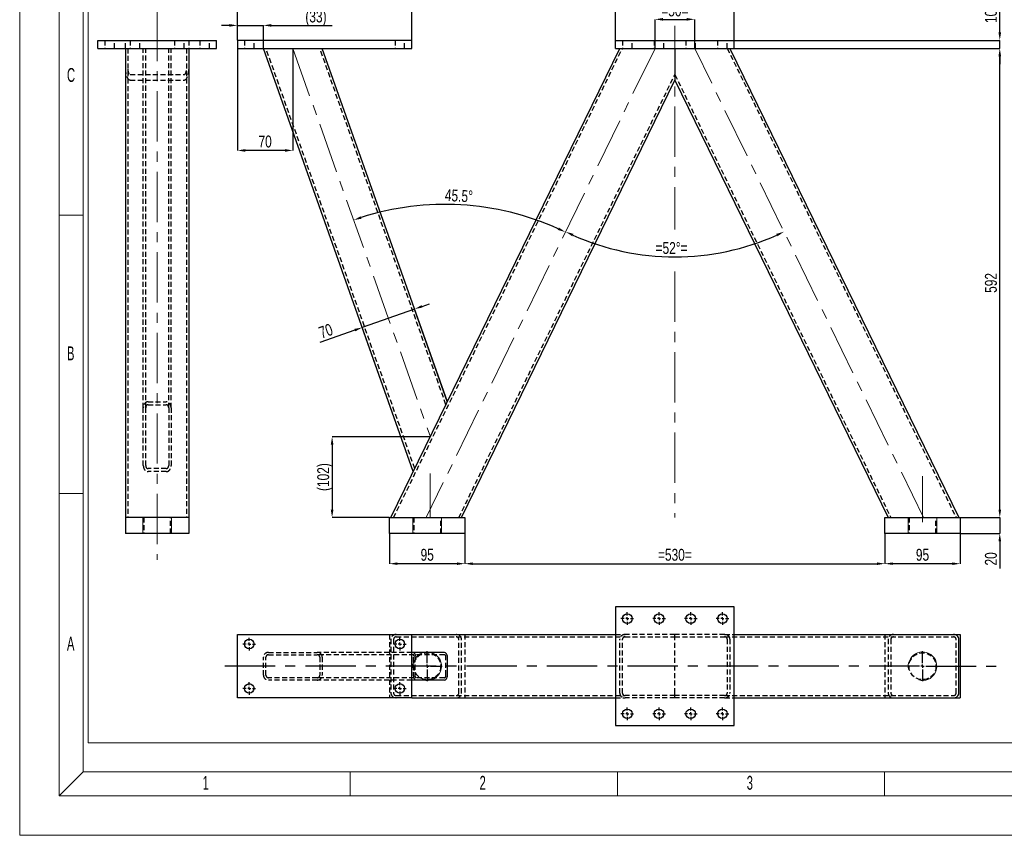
# Model space of a CAD drawing. Header units: millimetres. Extents: x 0 to 841, y 0 to 594.
# Tile 1 of 12: x 0 to 248, y 0 to 206. Entities that reach past the tile are written whole.
import ezdxf

# ---------------------------------------------------------------- set-up
doc = ezdxf.new("R2010")
doc.units = ezdxf.units.MM
doc.header["$PDSIZE"] = -1
doc.linetypes.add('CENTERX2', pattern=[20.32, 12.7, -2.54, 2.54, -2.54])
doc.linetypes.add('HIDDEN', pattern=[1.905, 1.27, -0.635])
for name, color, linetype in [('COTES', 1, 'Continuous'), ('NOTES', 6, 'Continuous'), ('TRAIT-FINS', 9, 'Continuous'), ('TRAIT-MIXTES', 3, 'CENTERX2'), ('TRAIT-TIRET', 2, 'HIDDEN')]:
    doc.layers.add(name, color=color, linetype=linetype)
doc.layers.add('TRAIT-FORT', color=4, linetype='Continuous', lineweight=25)
doc.styles.add('SLDTEXTSTYLE0', font='TXT', dxfattribs={"width": 0.75})
doc.styles.add('SLDTEXTSTYLE1', font='TXT', dxfattribs={"width": 0.605})
doc.dimstyles.new('SLDDIMSTYLE10', dxfattribs={"dimtxt": 3, "dimasz": 2, "dimexe": 0, "dimexo": 0.0625, "dimgap": 0.75, "dimtad": 1, "dimdec": 4, "dimlfac": 5, "dimzin": 12, "dimdsep": 46, "dimtxsty": 'SLDTEXTSTYLE0', "dimsah": 1, "dimcen": 0.09, "dimazin": 3, "dimtfac": 1, "dimtofl": 0, "dimtmove": 0, "dimatfit": 3, "dimfxl": 1, "dimfrac": 2, "dimtolj": 1, "dimtzin": 12, "dimarcsym": 0})
doc.dimstyles.new('SLDDIMSTYLE11', dxfattribs={"dimtxt": 3, "dimasz": 2, "dimexe": 0, "dimexo": 0.0625, "dimgap": 0.75, "dimtad": 1, "dimdec": 4, "dimlfac": 5, "dimzin": 12, "dimdsep": 46, "dimtxsty": 'SLDTEXTSTYLE0', "dimsah": 1, "dimcen": 0.09, "dimazin": 3, "dimtfac": 1, "dimtofl": 0, "dimtmove": 0, "dimatfit": 3, "dimfxl": 1, "dimfrac": 2, "dimtolj": 1, "dimtzin": 12, "dimarcsym": 0})
doc.dimstyles.new('SLDDIMSTYLE12', dxfattribs={"dimtxt": 3, "dimasz": 2, "dimexe": 0, "dimexo": 0.0625, "dimgap": 0.75, "dimtad": 1, "dimdec": 0, "dimlfac": 5, "dimrnd": 1e-09, "dimzin": 12, "dimdsep": 46, "dimtxsty": 'SLDTEXTSTYLE0', "dimsah": 1, "dimcen": 0.09, "dimadec": 0, "dimazin": 3, "dimtfac": 1, "dimtdec": 0, "dimtmove": 0, "dimatfit": 0, "dimfxl": 1, "dimfrac": 2, "dimtolj": 1, "dimtzin": 12, "dimarcsym": 0})
doc.dimstyles.new('SLDDIMSTYLE5', dxfattribs={"dimtxt": 3, "dimasz": 2, "dimexe": 0, "dimexo": 0.0625, "dimgap": 0.75, "dimtad": 1, "dimlfac": 5, "dimrnd": 1e-09, "dimzin": 12, "dimdsep": 46, "dimtxsty": 'SLDTEXTSTYLE0', "dimsah": 1, "dimcen": 0.09, "dimadec": 0, "dimazin": 3, "dimtfac": 1, "dimtofl": 0, "dimtmove": 0, "dimatfit": 3, "dimfxl": 1, "dimfrac": 2, "dimtolj": 1, "dimtzin": 12, "dimarcsym": 0})
doc.dimstyles.new('SLDDIMSTYLE6', dxfattribs={"dimtxt": 3, "dimasz": 2, "dimexe": 0, "dimexo": 0.0625, "dimgap": 0.75, "dimtad": 1, "dimlfac": 5, "dimrnd": 1e-09, "dimzin": 12, "dimdsep": 46, "dimtxsty": 'SLDTEXTSTYLE0', "dimsah": 1, "dimcen": 0.09, "dimadec": 0, "dimazin": 3, "dimtfac": 1, "dimtmove": 0, "dimatfit": 0, "dimfxl": 1, "dimfrac": 2, "dimtolj": 1, "dimtzin": 12, "dimarcsym": 0})

# ---------------------------------------------------------------- blocks, each defined once
blk = doc.blocks.new('_D_57')
at = {"layer": 'COTES', "color": 0, "lineweight": -2, "transparency": 16777216}
blk.add_arc((165.34, 208.79), 62.88, 245.8224, 294.1776, dxfattribs=at)
at = {"layer": 'COTES', "color": 0, "transparency": 16777216}
for points in [[(139.44, 151.12), (139.73, 151.72), (137.77, 152.27)], [(190.95, 151.72), (191.24, 151.12), (192.91, 152.27)]]:
    blk.add_solid(points, dxfattribs=at)
at = {"layer": 'Defpoints', "color": 0, "transparency": 16777216}
for p in [(160.34, 198.54), (170.34, 198.54), (155.86, 146.62), (102.59, 80.14), (228.09, 80.14)]:
    blk.add_point(p, dxfattribs=at)
at = {"layer": 'COTES', "color": 0, "transparency": 16777216, "insert": (160.47, 149.65), "char_height": 3, "attachment_point": 1, "style": 'SLDTEXTSTYLE0'}
blk.add_mtext('\\A1;=52°=', dxfattribs=at)
blk = doc.blocks.new('_D_58')
at = {"layer": 'COTES', "color": 0, "lineweight": -2, "transparency": 16777216}
for p, q in [((160.34, 198.6), (160.34, 205.86)), ((162.34, 205.86), (168.34, 205.86)), ((170.34, 198.6), (170.34, 205.86))]:
    blk.add_line(p, q, dxfattribs=at)
at = {"layer": 'COTES', "color": 0, "transparency": 16777216}
for points in [[(162.34, 206.19), (162.34, 205.52), (160.34, 205.86)], [(168.34, 206.19), (168.34, 205.52), (170.34, 205.86)]]:
    blk.add_solid(points, dxfattribs=at)
at = {"layer": 'Defpoints', "color": 0, "transparency": 16777216}
for p in [(170.34, 205.86), (160.34, 198.54), (170.34, 198.54)]:
    blk.add_point(p, dxfattribs=at)
at = {"layer": 'COTES', "color": 0, "transparency": 16777216, "insert": (165.34, 209.61), "char_height": 3, "attachment_point": 2, "style": 'SLDTEXTSTYLE0'}
blk.add_mtext('\\A1;=50=', dxfattribs=at)
blk = doc.blocks.new('_D_59')
at = {"layer": 'COTES', "color": 0, "lineweight": -2, "transparency": 16777216}
blk.add_arc((107.39, 89.96), 69.21, 65.6557, 107.8432, dxfattribs=at)
at = {"layer": 'COTES', "color": 0, "transparency": 16777216}
for points in [[(86.28, 155.53), (86.07, 156.16), (84.28, 155.21)], [(136.06, 153.32), (135.77, 152.72), (137.73, 152.17)]]:
    blk.add_solid(points, dxfattribs=at)
at = {"layer": 'Defpoints', "color": 0, "transparency": 16777216}
for p in [(68.94, 198.54), (160.34, 198.54), (120.39, 157.94), (103.64, 100.54), (102.59, 80.14)]:
    blk.add_point(p, dxfattribs=at)
at = {"layer": 'COTES', "color": 0, "transparency": 16777216, "insert": (107.4, 163.04), "char_height": 3, "attachment_point": 1, "rotation": 356.7494, "style": 'SLDTEXTSTYLE0'}
blk.add_mtext('\\A1;45.5°', dxfattribs=at)
blk = doc.blocks.new('_D_60')
at = {"layer": 'COTES', "color": 0, "lineweight": -2, "transparency": 16777216}
for p, q in [((103.58, 100.54), (78.84, 100.54)), ((78.84, 98.54), (78.84, 82.14)), ((93.28, 80.14), (78.84, 80.14))]:
    blk.add_line(p, q, dxfattribs=at)
at = {"layer": 'COTES', "color": 0, "transparency": 16777216}
for points in [[(78.51, 98.54), (79.18, 98.54), (78.84, 100.54)], [(78.51, 82.14), (79.18, 82.14), (78.84, 80.14)]]:
    blk.add_solid(points, dxfattribs=at)
at = {"layer": 'Defpoints', "color": 0, "transparency": 16777216}
for p in [(103.64, 100.54), (78.84, 80.14), (93.34, 80.14)]:
    blk.add_point(p, dxfattribs=at)
at = {"layer": 'COTES', "color": 0, "transparency": 16777216, "insert": (75.09, 90.34), "char_height": 3, "attachment_point": 2, "rotation": 90, "style": 'SLDTEXTSTYLE0'}
blk.add_mtext('\\A1;(102)', dxfattribs=at)
blk = doc.blocks.new('_D_61')
at = {"layer": 'COTES', "color": 0, "lineweight": -2, "transparency": 16777216}
for p, q in [((54.94, 198.47), (54.94, 172.78)), ((68.94, 198.47), (68.94, 172.78)), ((66.94, 172.78), (56.94, 172.78))]:
    blk.add_line(p, q, dxfattribs=at)
at = {"layer": 'COTES', "color": 0, "transparency": 16777216}
for points in [[(56.94, 173.11), (56.94, 172.44), (54.94, 172.78)], [(66.94, 173.11), (66.94, 172.44), (68.94, 172.78)]]:
    blk.add_solid(points, dxfattribs=at)
at = {"layer": 'Defpoints', "color": 0, "transparency": 16777216}
for p in [(54.94, 198.54), (68.94, 198.54), (54.94, 172.78)]:
    blk.add_point(p, dxfattribs=at)
at = {"layer": 'COTES', "color": 0, "transparency": 16777216, "insert": (61.94, 176.53), "char_height": 3, "attachment_point": 2, "style": 'SLDTEXTSTYLE0'}
blk.add_mtext('\\A1;70', dxfattribs=at)
blk = doc.blocks.new('_D_62')
at = {"layer": 'COTES', "color": 0, "lineweight": -2, "transparency": 16777216}
for p, q in [((180.4, 198.54), (247.34, 198.54)), ((247.34, 82.14), (247.34, 196.54)), ((237.4, 80.14), (247.34, 80.14))]:
    blk.add_line(p, q, dxfattribs=at)
at = {"layer": 'COTES', "color": 0, "transparency": 16777216}
for points in [[(247.01, 196.54), (247.67, 196.54), (247.34, 198.54)], [(247.01, 82.14), (247.67, 82.14), (247.34, 80.14)]]:
    blk.add_solid(points, dxfattribs=at)
at = {"layer": 'Defpoints', "color": 0, "transparency": 16777216}
for p in [(180.34, 198.54), (247.34, 198.54), (237.34, 80.14)]:
    blk.add_point(p, dxfattribs=at)
at = {"layer": 'COTES', "color": 0, "transparency": 16777216, "insert": (243.59, 139.34), "char_height": 3, "attachment_point": 2, "rotation": 90, "style": 'SLDTEXTSTYLE0'}
blk.add_mtext('\\A1;592', dxfattribs=at)
blk = doc.blocks.new('_D_63')
at = {"layer": 'COTES', "color": 0, "lineweight": -2, "transparency": 16777216}
for p, q in [((247.34, 82.14), (247.34, 84.14)), ((237.4, 80.14), (247.34, 80.14)), ((247.34, 80.14), (247.34, 76.14)), ((237.4, 76.14), (247.34, 76.14)), ((247.34, 74.14), (247.34, 67.26))]:
    blk.add_line(p, q, dxfattribs=at)
at = {"layer": 'COTES', "color": 0, "transparency": 16777216}
for points in [[(247.01, 82.14), (247.67, 82.14), (247.34, 80.14)], [(247.01, 74.14), (247.67, 74.14), (247.34, 76.14)]]:
    blk.add_solid(points, dxfattribs=at)
at = {"layer": 'Defpoints', "color": 0, "transparency": 16777216}
for p in [(237.34, 80.14), (237.34, 76.14), (247.34, 76.14)]:
    blk.add_point(p, dxfattribs=at)
at = {"layer": 'COTES', "color": 0, "transparency": 16777216, "insert": (243.59, 69.7), "char_height": 3, "attachment_point": 2, "rotation": 90, "style": 'SLDTEXTSTYLE0'}
blk.add_mtext('\\A1;20', dxfattribs=at)
blk = doc.blocks.new('_D_64')
at = {"layer": 'COTES', "color": 0, "lineweight": -2, "transparency": 16777216}
for p, q in [((247.34, 202.54), (247.34, 208.66)), ((180.4, 200.54), (247.34, 200.54)), ((247.34, 198.54), (247.34, 200.54)), ((180.4, 198.54), (247.34, 198.54)), ((247.34, 196.54), (247.34, 194.54))]:
    blk.add_line(p, q, dxfattribs=at)
at = {"layer": 'COTES', "color": 0, "transparency": 16777216}
for points in [[(247.01, 202.54), (247.67, 202.54), (247.34, 200.54)], [(247.01, 196.54), (247.67, 196.54), (247.34, 198.54)]]:
    blk.add_solid(points, dxfattribs=at)
at = {"layer": 'Defpoints', "color": 0, "transparency": 16777216}
for p in [(180.34, 200.54), (180.34, 198.54), (247.34, 198.54)]:
    blk.add_point(p, dxfattribs=at)
at = {"layer": 'COTES', "color": 0, "transparency": 16777216, "insert": (243.59, 206.6), "char_height": 3, "attachment_point": 2, "rotation": 90, "style": 'SLDTEXTSTYLE0'}
blk.add_mtext('\\A1;10', dxfattribs=at)
blk = doc.blocks.new('_D_65')
at = {"layer": 'COTES', "color": 0, "lineweight": -2, "transparency": 16777216}
for p, q in [((93.34, 76.07), (93.34, 68.49)), ((112.34, 76.07), (112.34, 68.49)), ((110.34, 68.49), (95.34, 68.49))]:
    blk.add_line(p, q, dxfattribs=at)
at = {"layer": 'COTES', "color": 0, "transparency": 16777216}
for points in [[(95.34, 68.82), (95.34, 68.16), (93.34, 68.49)], [(110.34, 68.82), (110.34, 68.16), (112.34, 68.49)]]:
    blk.add_solid(points, dxfattribs=at)
at = {"layer": 'Defpoints', "color": 0, "transparency": 16777216}
for p in [(93.34, 76.14), (112.34, 76.14), (93.34, 68.49)]:
    blk.add_point(p, dxfattribs=at)
at = {"layer": 'COTES', "color": 0, "transparency": 16777216, "insert": (102.84, 72.24), "char_height": 3, "attachment_point": 2, "style": 'SLDTEXTSTYLE0'}
blk.add_mtext('\\A1;95', dxfattribs=at)
blk = doc.blocks.new('_D_66')
at = {"layer": 'COTES', "color": 0, "lineweight": -2, "transparency": 16777216}
for p, q in [((218.34, 76.07), (218.34, 68.49)), ((237.34, 76.07), (237.34, 68.49)), ((235.34, 68.49), (220.34, 68.49))]:
    blk.add_line(p, q, dxfattribs=at)
at = {"layer": 'COTES', "color": 0, "transparency": 16777216}
for points in [[(220.34, 68.82), (220.34, 68.16), (218.34, 68.49)], [(235.34, 68.82), (235.34, 68.16), (237.34, 68.49)]]:
    blk.add_solid(points, dxfattribs=at)
at = {"layer": 'Defpoints', "color": 0, "transparency": 16777216}
for p in [(218.34, 76.14), (237.34, 76.14), (218.34, 68.49)]:
    blk.add_point(p, dxfattribs=at)
at = {"layer": 'COTES', "color": 0, "transparency": 16777216, "insert": (227.84, 72.24), "char_height": 3, "attachment_point": 2, "style": 'SLDTEXTSTYLE0'}
blk.add_mtext('\\A1;95', dxfattribs=at)
blk = doc.blocks.new('_D_67')
at = {"layer": 'COTES', "color": 0, "lineweight": -2, "transparency": 16777216}
for p, q in [((112.34, 76.07), (112.34, 68.49)), ((218.34, 76.07), (218.34, 68.49)), ((114.34, 68.49), (216.34, 68.49))]:
    blk.add_line(p, q, dxfattribs=at)
at = {"layer": 'COTES', "color": 0, "transparency": 16777216}
for points in [[(114.34, 68.82), (114.34, 68.16), (112.34, 68.49)], [(216.34, 68.82), (216.34, 68.16), (218.34, 68.49)]]:
    blk.add_solid(points, dxfattribs=at)
at = {"layer": 'Defpoints', "color": 0, "transparency": 16777216}
for p in [(112.34, 76.14), (218.34, 76.14), (218.34, 68.49)]:
    blk.add_point(p, dxfattribs=at)
at = {"layer": 'COTES', "color": 0, "transparency": 16777216, "insert": (165.34, 72.24), "char_height": 3, "attachment_point": 2, "style": 'SLDTEXTSTYLE0'}
blk.add_mtext('\\A1;=530=', dxfattribs=at)
blk = doc.blocks.new('_D_68')
at = {"layer": 'COTES', "color": 0, "lineweight": -2, "transparency": 16777216}
for p, q in [((150.34, 200.6), (150.34, 211.81)), ((152.34, 211.81), (178.34, 211.81)), ((180.34, 200.6), (180.34, 211.81))]:
    blk.add_line(p, q, dxfattribs=at)
at = {"layer": 'COTES', "color": 0, "transparency": 16777216}
for points in [[(152.34, 212.14), (152.34, 211.48), (150.34, 211.81)], [(178.34, 212.14), (178.34, 211.48), (180.34, 211.81)]]:
    blk.add_solid(points, dxfattribs=at)
at = {"layer": 'Defpoints', "color": 0, "transparency": 16777216}
for p in [(180.34, 211.81), (150.34, 200.54), (180.34, 200.54)]:
    blk.add_point(p, dxfattribs=at)
at = {"layer": 'COTES', "color": 0, "transparency": 16777216, "insert": (165.34, 215.56), "char_height": 3, "attachment_point": 2, "style": 'SLDTEXTSTYLE0'}
blk.add_mtext('\\A1;=150=', dxfattribs=at)
blk = doc.blocks.new('_D_69')
at = {"layer": 'COTES', "color": 0, "lineweight": -2, "transparency": 16777216}
for p, q in [((54.94, 200.6), (54.94, 211.81)), ((96.94, 211.81), (56.94, 211.81)), ((98.94, 200.6), (98.94, 211.81))]:
    blk.add_line(p, q, dxfattribs=at)
at = {"layer": 'COTES', "color": 0, "transparency": 16777216}
for points in [[(56.94, 212.14), (56.94, 211.48), (54.94, 211.81)], [(96.94, 212.14), (96.94, 211.48), (98.94, 211.81)]]:
    blk.add_solid(points, dxfattribs=at)
at = {"layer": 'Defpoints', "color": 0, "transparency": 16777216}
for p in [(54.94, 211.81), (54.94, 200.54), (98.94, 200.54)]:
    blk.add_point(p, dxfattribs=at)
at = {"layer": 'COTES', "color": 0, "transparency": 16777216, "insert": (76.94, 215.56), "char_height": 3, "attachment_point": 2, "style": 'SLDTEXTSTYLE0'}
blk.add_mtext('\\A1;220', dxfattribs=at)
blk = doc.blocks.new('_D_70')
at = {"layer": 'COTES', "color": 0, "lineweight": -2, "transparency": 16777216}
for p, q in [((98.94, 200.6), (98.94, 211.81)), ((148.34, 211.81), (100.94, 211.81)), ((150.34, 200.6), (150.34, 211.81))]:
    blk.add_line(p, q, dxfattribs=at)
at = {"layer": 'COTES', "color": 0, "transparency": 16777216}
for points in [[(100.94, 212.14), (100.94, 211.48), (98.94, 211.81)], [(148.34, 212.14), (148.34, 211.48), (150.34, 211.81)]]:
    blk.add_solid(points, dxfattribs=at)
at = {"layer": 'Defpoints', "color": 0, "transparency": 16777216}
for p in [(98.94, 211.81), (98.94, 200.54), (150.34, 200.54)]:
    blk.add_point(p, dxfattribs=at)
at = {"layer": 'COTES', "color": 0, "transparency": 16777216, "insert": (124.64, 215.56), "char_height": 3, "attachment_point": 2, "style": 'SLDTEXTSTYLE0'}
blk.add_mtext('\\A1;257', dxfattribs=at)
blk = doc.blocks.new('_D_71')
at = {"layer": 'COTES', "color": 0, "lineweight": -2, "transparency": 16777216}
for p, q in [((52.94, 204.33), (50.94, 204.33)), ((54.94, 200.6), (54.94, 204.33)), ((54.94, 204.33), (61.51, 204.33)), ((61.51, 198.6), (61.51, 204.33)), ((63.51, 204.33), (78.89, 204.33))]:
    blk.add_line(p, q, dxfattribs=at)
at = {"layer": 'COTES', "color": 0, "transparency": 16777216}
for points in [[(52.94, 204.67), (52.94, 204), (54.94, 204.33)], [(63.51, 204.67), (63.51, 204), (61.51, 204.33)]]:
    blk.add_solid(points, dxfattribs=at)
at = {"layer": 'Defpoints', "color": 0, "transparency": 16777216}
for p in [(54.94, 204.33), (54.94, 200.54), (61.51, 198.54)]:
    blk.add_point(p, dxfattribs=at)
at = {"layer": 'COTES', "color": 0, "transparency": 16777216, "insert": (74.77, 208.08), "char_height": 3, "attachment_point": 2, "style": 'SLDTEXTSTYLE0'}
blk.add_mtext('\\A1;(33)', dxfattribs=at)
blk = doc.blocks.new('_D_72')
at = {"layer": 'COTES', "color": 0, "lineweight": -2, "transparency": 16777216}
for p, q in [((99.66, 132.76), (86.46, 128.09)), ((107.92, 109.42), (99.66, 132.76)), ((101.54, 133.43), (103.43, 134.1)), ((84.57, 127.42), (75.72, 124.29)), ((99.32, 91.77), (86.46, 128.09))]:
    blk.add_line(p, q, dxfattribs=at)
at = {"layer": 'COTES', "color": 0, "transparency": 16777216}
for points in [[(101.43, 133.74), (101.65, 133.12), (99.66, 132.76)], [(84.46, 127.74), (84.69, 127.11), (86.46, 128.09)]]:
    blk.add_solid(points, dxfattribs=at)
at = {"layer": 'Defpoints', "color": 0, "transparency": 16777216}
for p in [(86.46, 128.09), (107.94, 109.36), (99.34, 91.72)]:
    blk.add_point(p, dxfattribs=at)
at = {"layer": 'COTES', "color": 0, "transparency": 16777216, "insert": (76.76, 128.63), "char_height": 3, "attachment_point": 2, "rotation": 19.4988, "style": 'SLDTEXTSTYLE0'}
blk.add_mtext('\\A1;70', dxfattribs=at)
blk = doc.blocks.new('SW_CENTERMARKSYMBOL_73')
at = {"layer": 'TRAIT-MIXTES', "color": 0}
for p, q in [((0, 0.8), (0, 3.8)), ((-0.8, 0), (-3.8, 0)), ((0, 0), (-0.4, 0)), ((0, 0), (0, 0.4)), ((0, 0), (0, -0.4)), ((0, 0), (0.4, 0)), ((0.8, 0), (3.8, 0)), ((0, -0.8), (0, -3.8))]:
    blk.add_line(p, q, dxfattribs=at)
blk = doc.blocks.new('SW_CENTERMARKSYMBOL_74')
at = {"layer": 'TRAIT-MIXTES', "color": 0}
for p, q in [((-0.8, 0), (-1.6, 0)), ((0, 0), (-0.4, 0)), ((0, 0.8), (0, 1.6)), ((0, 0), (0, 0.4)), ((0, 0), (0, -0.4)), ((0, 0), (0.4, 0)), ((0.8, 0), (1.6, 0)), ((0, -0.8), (0, -1.6))]:
    blk.add_line(p, q, dxfattribs=at)
blk = doc.blocks.new('SW_CENTERMARKSYMBOL_75')
at = {"layer": 'TRAIT-MIXTES', "color": 0}
for p, q in [((-0.8, 0), (-1.6, 0)), ((0, 0), (-0.4, 0)), ((0, 0.8), (0, 1.6)), ((0, 0), (0, 0.4)), ((0, 0), (0, -0.4)), ((0, 0), (0.4, 0)), ((0.8, 0), (1.6, 0)), ((0, -0.8), (0, -1.6))]:
    blk.add_line(p, q, dxfattribs=at)
blk = doc.blocks.new('SW_CENTERMARKSYMBOL_76')
at = {"layer": 'TRAIT-MIXTES', "color": 0}
for p, q in [((-0.8, 0), (-1.6, 0)), ((0, 0), (-0.4, 0)), ((0, 0.8), (0, 1.6)), ((0, 0), (0, 0.4)), ((0, 0), (0, -0.4)), ((0, 0), (0.4, 0)), ((0.8, 0), (1.6, 0)), ((0, -0.8), (0, -1.6))]:
    blk.add_line(p, q, dxfattribs=at)
blk = doc.blocks.new('SW_CENTERMARKSYMBOL_77')
at = {"layer": 'TRAIT-MIXTES', "color": 0}
for p, q in [((-0.8, 0), (-1.6, 0)), ((0, 0), (-0.4, 0)), ((0, 0.8), (0, 1.6)), ((0, 0), (0, 0.4)), ((0, 0), (0, -0.4)), ((0, 0), (0.4, 0)), ((0.8, 0), (1.6, 0)), ((0, -0.8), (0, -1.6))]:
    blk.add_line(p, q, dxfattribs=at)
blk = doc.blocks.new('SW_CENTERMARKSYMBOL_78')
at = {"layer": 'TRAIT-MIXTES', "color": 0}
for p, q in [((0, 0.8), (0, 3.8)), ((-0.8, 0), (-178.58, 0)), ((0, 0), (-0.4, 0)), ((0, 0), (0, 0.4)), ((0, 0), (0, -0.4)), ((0, 0), (0.4, 0)), ((0.8, 0), (19.46, 0)), ((0, -0.8), (0, -3.8))]:
    blk.add_line(p, q, dxfattribs=at)
blk = doc.blocks.new('SW_CENTERMARKSYMBOL_79')
at = {"layer": 'TRAIT-MIXTES', "color": 0}
for p, q in [((-0.8, 0), (-1.6, 0)), ((0, 0), (-0.4, 0)), ((0, 0.8), (0, 1.6)), ((0, 0), (0, 0.4)), ((0, 0), (0, -0.4)), ((0, 0), (0.4, 0)), ((0.8, 0), (1.6, 0)), ((0, -0.8), (0, -1.6))]:
    blk.add_line(p, q, dxfattribs=at)
blk = doc.blocks.new('SW_CENTERMARKSYMBOL_80')
at = {"layer": 'TRAIT-MIXTES', "color": 0}
for p, q in [((-0.8, 0), (-1.6, 0)), ((0, 0), (-0.4, 0)), ((0, 0.8), (0, 1.6)), ((0, 0), (0, 0.4)), ((0, 0), (0, -0.4)), ((0, 0), (0.4, 0)), ((0.8, 0), (1.6, 0)), ((0, -0.8), (0, -1.6))]:
    blk.add_line(p, q, dxfattribs=at)
blk = doc.blocks.new('SW_CENTERMARKSYMBOL_81')
at = {"layer": 'TRAIT-MIXTES', "color": 0}
for p, q in [((-0.8, 0), (-1.6, 0)), ((0, 0), (-0.4, 0)), ((0, 0.8), (0, 1.6)), ((0, 0), (0, 0.4)), ((0, 0), (0, -0.4)), ((0, 0), (0.4, 0)), ((0.8, 0), (1.6, 0)), ((0, -0.8), (0, -1.6))]:
    blk.add_line(p, q, dxfattribs=at)
blk = doc.blocks.new('SW_CENTERMARKSYMBOL_82')
at = {"layer": 'TRAIT-MIXTES', "color": 0}
for p, q in [((-0.8, 0), (-1.6, 0)), ((0, 0), (-0.4, 0)), ((0, 0.8), (0, 1.6)), ((0, 0), (0, 0.4)), ((0, 0), (0, -0.4)), ((0, 0), (0.4, 0)), ((0.8, 0), (1.6, 0)), ((0, -0.8), (0, -1.6))]:
    blk.add_line(p, q, dxfattribs=at)
blk = doc.blocks.new('SW_CENTERMARKSYMBOL_83')
at = {"layer": 'TRAIT-MIXTES', "color": 0}
for p, q in [((-0.8, 0), (-1.6, 0)), ((0, 0), (-0.4, 0)), ((0, 0.8), (0, 1.6)), ((0, 0), (0, 0.4)), ((0, 0), (0, -0.4)), ((0, 0), (0.4, 0)), ((0.8, 0), (1.6, 0)), ((0, -0.8), (0, -1.6))]:
    blk.add_line(p, q, dxfattribs=at)
blk = doc.blocks.new('SW_CENTERMARKSYMBOL_84')
at = {"layer": 'TRAIT-MIXTES', "color": 0}
for p, q in [((-0.8, 0), (-1.6, 0)), ((0, 0), (-0.4, 0)), ((0, 0.8), (0, 1.6)), ((0, 0), (0, 0.4)), ((0, 0), (0, -0.4)), ((0, 0), (0.4, 0)), ((0.8, 0), (1.6, 0)), ((0, -0.8), (0, -1.6))]:
    blk.add_line(p, q, dxfattribs=at)
blk = doc.blocks.new('SW_CENTERMARKSYMBOL_85')
at = {"layer": 'TRAIT-MIXTES', "color": 0}
for p, q in [((-0.8, 0), (-1.6, 0)), ((0, 0), (-0.4, 0)), ((0, 0.8), (0, 1.6)), ((0, 0), (0, 0.4)), ((0, 0), (0, -0.4)), ((0, 0), (0.4, 0)), ((0.8, 0), (1.6, 0)), ((0, -0.8), (0, -1.6))]:
    blk.add_line(p, q, dxfattribs=at)
blk = doc.blocks.new('SW_CENTERMARKSYMBOL_86')
at = {"layer": 'TRAIT-MIXTES', "color": 0}
for p, q in [((-0.8, 0), (-1.6, 0)), ((0, 0), (-0.4, 0)), ((0, 0.8), (0, 1.6)), ((0, 0), (0, 0.4)), ((0, 0), (0, -0.4)), ((0, 0), (0.4, 0)), ((0.8, 0), (1.6, 0)), ((0, -0.8), (0, -1.6))]:
    blk.add_line(p, q, dxfattribs=at)

msp = doc.modelspace()

# ---------------------------------------------------------------- linework, layer by layer
at = {"lineweight": 18}
for p, q in [((0.001041, -0.056931), (0.001041, 593.943069)), ((10.001041, 9.943069), (10.001041, 583.943069)), ((16.001041, 15.943069), (16.001041, 577.943069)), ((17.278763, 308.138544), (17.278763, 23.278894)), ((16.001041, 156.443069), (10.001041, 156.443069)), ((16.001041, 86.193069), (10.001041, 86.193069)), ((17.278763, 23.278894), (384.20908, 23.278894)), ((10.001041, 9.943069), (16.001041, 15.943069)), ((16.001041, 15.943069), (825.001041, 15.943069)), ((83.417741, 9.943069), (83.417741, 15.943069)), ((150.834441, 9.943069), (150.834441, 15.943069)), ((218.251141, 9.943069), (218.251141, 15.943069)), ((831.001041, 9.943069), (10.001041, 9.943069)), ((841.001041, -0.056931), (0.001041, -0.056931))]:
    msp.add_line(p, q, dxfattribs=at)
at = {"layer": 'TRAIT-FINS', "lineweight": 18}
for p, q in [((31.100441, 76.136403), (31.100441, 80.136403)), ((38.300441, 80.136403), (31.100441, 80.136403)), ((31.100441, 76.136403), (31.100441, 80.136403)), ((38.300441, 76.136403), (38.300441, 80.136403)), ((38.300441, 76.136403), (38.300441, 80.136403)), ((99.240212, 76.136403), (99.240212, 80.136403)), ((106.440212, 76.136403), (106.440212, 80.136403)), ((224.240212, 76.136403), (224.240212, 80.136403)), ((231.440212, 80.136403), (231.240212, 80.136403)), ((231.440212, 76.136403), (231.440212, 80.136403))]:
    msp.add_line(p, q, dxfattribs=at)
for centre in [(102.840212, 42.617301), (227.840212, 42.617301)]:
    msp.add_arc(centre, 3.6, 255, 195, dxfattribs=at)
at = {"layer": 'TRAIT-FORT', "lineweight": 25}
for p, q in [((19.700441, 198.536403), (19.700441, 200.536403)), ((19.700441, 200.536403), (49.700441, 200.536403)), ((49.700441, 198.536403), (49.700441, 200.536403)), ((98.940212, 200.536403), (54.940212, 200.536403)), ((54.940212, 200.536403), (54.940212, 198.536403)), ((98.940212, 198.536403), (98.940212, 200.536403)), ((150.340212, 200.536403), (180.340212, 200.536403)), ((150.340212, 198.536403), (150.340212, 200.536403)), ((180.340212, 198.536403), (180.340212, 200.536403)), ((19.700441, 198.536403), (49.700441, 198.536403)), ((26.700441, 198.536403), (26.700441, 80.136403)), ((42.700441, 198.536403), (42.700441, 80.136403)), ((54.940212, 198.536403), (98.940212, 198.536403)), ((99.339244, 91.715261), (61.514324, 198.536403)), ((107.943961, 109.357545), (76.366099, 198.536403)), ((93.691858, 80.136403), (151.439396, 198.536403)), ((150.340212, 198.536403), (180.340212, 198.536403)), ((165.340212, 198.536403), (165.340212, 193.275953)), ((179.241027, 198.536403), (236.988566, 80.136403)), ((165.340212, 193.275953), (165.340212, 190.538546)), ((165.340212, 193.275953), (165.340212, 190.538546)), ((111.493489, 80.136403), (165.340212, 190.538546)), ((165.340212, 190.538546), (219.186935, 80.136403)), ((26.700441, 80.136403), (26.700441, 76.136403)), ((42.700441, 80.136403), (26.700441, 80.136403)), ((42.700441, 80.136403), (42.700441, 76.136403)), ((93.340212, 76.136403), (93.340212, 80.136403)), ((93.340212, 80.136403), (112.340212, 80.136403)), ((95.02698, 80.136403), (110.158366, 80.136403)), ((112.340212, 80.136403), (112.340212, 76.136403)), ((218.340212, 76.136403), (218.340212, 80.136403)), ((218.340212, 80.136403), (237.340212, 80.136403)), ((220.522057, 80.136403), (235.653443, 80.136403)), ((237.340212, 80.136403), (237.340212, 76.136403)), ((42.700441, 76.136403), (26.700441, 76.136403)), ((112.340212, 76.136403), (93.340212, 76.136403)), ((237.340212, 76.136403), (218.340212, 76.136403)), ((180.340212, 57.617301), (150.340212, 57.617301)), ((150.340212, 57.617301), (150.340212, 27.617301)), ((180.340212, 27.617301), (180.340212, 57.617301)), ((54.940212, 50.617301), (98.940212, 50.617301)), ((54.940212, 34.617301), (54.940212, 50.617301)), ((98.940212, 50.617301), (150.340212, 50.617301)), ((98.940212, 34.617301), (98.940212, 50.617301)), ((180.340212, 50.617301), (235.653443, 50.617301)), ((235.653443, 50.617301), (237.340212, 50.617301)), ((237.340212, 50.617301), (237.340212, 34.617301)), ((236.988566, 35.817301), (236.988566, 49.417301)), ((107.206414, 46.117301), (98.940212, 46.117301)), ((107.943961, 40.317301), (107.943961, 44.917301)), ((107.206414, 39.117301), (98.940212, 39.117301)), ((98.940212, 34.617301), (54.940212, 34.617301)), ((98.940212, 34.617301), (150.340212, 34.617301)), ((180.340212, 34.617301), (235.653443, 34.617301)), ((235.653443, 34.617301), (237.340212, 34.617301)), ((150.340212, 27.617301), (180.340212, 27.617301))]:
    msp.add_line(p, q, dxfattribs=at)
for centre in [(153.340212, 54.617301), (161.340212, 54.617301), (169.340212, 54.617301), (177.340212, 54.617301), (57.940212, 48.217301), (95.940212, 48.217301), (57.940212, 37.017301), (95.940212, 37.017301), (153.340212, 30.617301), (161.340212, 30.617301), (169.340212, 30.617301), (177.340212, 30.617301)]:
    msp.add_circle(centre, 1.2, dxfattribs=at)
for centre, major_axis, ratio, start_param, end_param in [((235.653443, 49.417301), (1.335122, 0), 0.8987940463, 0, 1.5707963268), ((107.206414, 44.917301), (0, 1.2), 0.6146226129, 4.7123889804, 6.2831853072), ((107.206414, 40.317301), (0, 1.2), 0.6146226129, 3.1415926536, 4.7123889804), ((235.653443, 35.817301), (1.335122, 0), 0.8987940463, 4.7123889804, 6.2831853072)]:
    msp.add_ellipse(centre, major_axis=major_axis, ratio=ratio, start_param=start_param, end_param=end_param, dxfattribs=at)
at = {"layer": 'TRAIT-MIXTES', "lineweight": 18}
for p, q in [((34.700441, 208.030209), (34.700441, 69.467847)), ((165.340212, 204.184179), (165.340212, 152.853251)), ((68.940212, 198.536403), (103.641603, 100.536403)), ((160.340212, 198.536403), (102.592673, 80.136403)), ((228.08775, 80.136403), (170.340212, 198.536403)), ((165.340212, 142.199663), (165.340212, 80.136403)), ((103.549898, 80.069134), (103.549898, 91.234212)), ((227.840212, 78.977903), (227.840212, 90.582556))]:
    msp.add_line(p, q, dxfattribs=at)
at = {"layer": 'TRAIT-TIRET'}
for p, q in [((21.500441, 200.536403), (21.500441, 198.536403)), ((23.900441, 198.536403), (23.900441, 200.536403)), ((26.700441, 198.536403), (26.700441, 200.536403)), ((27.900441, 200.536403), (27.900441, 198.536403)), ((30.300441, 198.536403), (30.300441, 200.536403)), ((39.100441, 200.536403), (39.100441, 198.536403)), ((41.500441, 198.536403), (41.500441, 200.536403)), ((42.700441, 200.536403), (42.700441, 198.536403)), ((45.500441, 200.536403), (45.500441, 198.536403)), ((47.900441, 198.536403), (47.900441, 200.536403)), ((56.740212, 200.536403), (56.740212, 198.536403)), ((59.140212, 198.536403), (59.140212, 200.536403)), ((94.740212, 200.536403), (94.740212, 198.536403)), ((97.140212, 198.536403), (97.140212, 200.536403)), ((152.140212, 200.536403), (152.140212, 198.536403)), ((154.540212, 198.536403), (154.540212, 200.536403)), ((160.140212, 200.536403), (160.140212, 198.536403)), ((162.540212, 198.536403), (162.540212, 200.536403)), ((168.140212, 200.536403), (168.140212, 198.536403)), ((170.540212, 198.536403), (170.540212, 200.536403)), ((176.140212, 200.536403), (176.140212, 198.536403)), ((178.540212, 198.536403), (178.540212, 200.536403)), ((27.300441, 198.536403), (27.300441, 80.136403)), ((31.200441, 107.845349), (31.200441, 198.536403)), ((31.800441, 107.845349), (31.800441, 198.536403)), ((37.600441, 107.845349), (37.600441, 198.536403)), ((38.200441, 107.845349), (38.200441, 198.536403)), ((42.100441, 198.536403), (42.100441, 80.136403)), ((99.708018, 92.471359), (62.150829, 198.536403)), ((107.575187, 108.601447), (75.729595, 198.536403)), ((94.359419, 80.136403), (152.106957, 198.536403)), ((178.573466, 198.536403), (236.321005, 80.136403)), ((27.900441, 191.907249), (41.500441, 191.907249)), ((110.825928, 80.136403), (165.340212, 191.907249)), ((165.340212, 191.907249), (219.854496, 80.136403)), ((27.900441, 190.538546), (41.500441, 190.538546)), ((32.400441, 109.357545), (37.000441, 109.357545)), ((31.200441, 93.227457), (31.200441, 107.845349)), ((31.800441, 93.227457), (31.800441, 107.845349)), ((32.400441, 108.601447), (37.000441, 108.601447)), ((37.600441, 107.845349), (37.600441, 93.227457)), ((38.200441, 107.845349), (38.200441, 93.227457)), ((37.000441, 92.471359), (32.400441, 92.471359)), ((37.000441, 91.715261), (32.400441, 91.715261)), ((31.300441, 80.136403), (31.300441, 76.136403)), ((38.100441, 76.136403), (38.100441, 80.136403)), ((99.440212, 80.136403), (99.440212, 76.136403)), ((106.240212, 76.136403), (106.240212, 80.136403)), ((224.440212, 80.136403), (224.440212, 76.136403)), ((231.240212, 76.136403), (231.240212, 80.136403)), ((93.340212, 50.617301), (93.340212, 34.617301)), ((95.02698, 50.017301), (152.774519, 50.017301)), ((112.340212, 50.617301), (112.340212, 34.617301)), ((150.340212, 50.617301), (152.774519, 50.617301)), ((165.340212, 50.617301), (152.774519, 50.617301)), ((152.774519, 50.017301), (165.340212, 50.017301)), ((165.340212, 50.017301), (165.340212, 50.617301)), ((177.905905, 50.617301), (165.340212, 50.617301)), ((165.340212, 50.017301), (177.905905, 50.017301)), ((165.340212, 49.417301), (165.340212, 50.017301)), ((165.340212, 49.417301), (165.340212, 50.017301)), ((177.905905, 50.617301), (180.340212, 50.617301)), ((177.905905, 50.017301), (235.653443, 50.017301)), ((218.340212, 50.617301), (218.340212, 34.617301)), ((93.691858, 49.417301), (93.691858, 35.817301)), ((94.359419, 49.417301), (94.359419, 35.817301)), ((110.825928, 35.817301), (110.825928, 49.417301)), ((111.493489, 35.817301), (111.493489, 49.417301)), ((151.439396, 35.817301), (151.439396, 49.417301)), ((152.106957, 35.817301), (152.106957, 49.417301)), ((165.340212, 35.817301), (165.340212, 49.417301)), ((178.573466, 49.417301), (178.573466, 35.817301)), ((179.241027, 49.417301), (179.241027, 35.817301)), ((219.186935, 49.417301), (219.186935, 35.817301)), ((219.854496, 49.417301), (219.854496, 35.817301)), ((236.321005, 35.817301), (236.321005, 49.417301)), ((61.514324, 40.317301), (61.514324, 44.917301)), ((62.150829, 40.317301), (62.150829, 44.917301)), ((62.787333, 46.117301), (75.09309, 46.117301)), ((62.787333, 45.517301), (75.09309, 45.517301)), ((98.940212, 46.117301), (75.09309, 46.117301)), ((107.206414, 45.517301), (75.09309, 45.517301)), ((75.729595, 44.917301), (75.729595, 40.317301)), ((76.366099, 44.917301), (76.366099, 40.317301)), ((99.339244, 44.917301), (99.339244, 40.317301)), ((99.708018, 44.917301), (99.708018, 40.317301)), ((107.575187, 40.317301), (107.575187, 44.917301)), ((75.09309, 39.717301), (62.787333, 39.717301)), ((75.09309, 39.117301), (62.787333, 39.117301)), ((107.206414, 39.717301), (75.09309, 39.717301)), ((98.940212, 39.117301), (75.09309, 39.117301)), ((95.02698, 35.217301), (152.774519, 35.217301)), ((165.340212, 35.217301), (152.774519, 35.217301)), ((165.340212, 35.217301), (165.340212, 35.817301)), ((165.340212, 35.217301), (165.340212, 35.817301)), ((177.905905, 35.217301), (165.340212, 35.217301)), ((165.340212, 34.617301), (165.340212, 35.217301)), ((177.905905, 35.217301), (235.653443, 35.217301)), ((150.340212, 34.617301), (152.774519, 34.617301)), ((165.340212, 34.617301), (152.774519, 34.617301)), ((177.905905, 34.617301), (165.340212, 34.617301)), ((177.905905, 34.617301), (180.340212, 34.617301))]:
    msp.add_line(p, q, dxfattribs=at)
for centre in [(102.840212, 42.617301), (227.840212, 42.617301)]:
    msp.add_circle(centre, 3.4, dxfattribs=at)
for centre, major_axis, ratio, start_param, end_param in [((27.900441, 193.275953), (0, -2.737406), 0.4383711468, 4.7123889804, 6.2831853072), ((27.900441, 193.275953), (0, 2.737406), 0.4383711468, 1.5707963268, 3.1415926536), ((27.900441, 193.275953), (0, -1.368703), 0.4383711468, 4.7123889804, 6.2831853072), ((27.900441, 193.275953), (0, 1.368703), 0.4383711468, 1.5707963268, 3.1415926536), ((41.500441, 193.275953), (0, -1.368703), 0.4383711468, 0, 1.5707963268), ((41.500441, 193.275953), (0, -2.737406), 0.4383711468, 0, 1.5707963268), ((41.500441, 193.275953), (0, 1.368703), 0.4383711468, 3.1415926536, 4.7123889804), ((41.500441, 193.275953), (0, 2.737406), 0.4383711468, 3.1415926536, 4.7123889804), ((32.400441, 107.845349), (0, 1.512196), 0.7935480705, 0, 1.5707963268), ((37.000441, 107.845349), (0, 1.512196), 0.7935480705, 4.7123889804, 6.2831853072), ((32.400441, 107.845349), (0, 0.756098), 0.7935480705, 0, 1.5707963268), ((37.000441, 107.845349), (0, 0.756098), 0.7935480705, 4.7123889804, 6.2831853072), ((32.400441, 93.227457), (0, 1.512196), 0.7935480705, 1.5707963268, 3.1415926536), ((32.400441, 93.227457), (0, 0.756098), 0.7935480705, 1.5707963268, 3.1415926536), ((37.000441, 93.227457), (0, 0.756098), 0.7935480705, 3.1415926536, 4.7123889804), ((37.000441, 93.227457), (0, 1.512196), 0.7935480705, 3.1415926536, 4.7123889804), ((95.02698, 49.417301), (1.335122, 0), 0.8987940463, 1.5707963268, 3.1415926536), ((95.02698, 49.417301), (0.667561, 0), 0.8987940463, 1.5707963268, 3.1415926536), ((110.158366, 49.417301), (1.335122, 0), 0.8987940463, 0, 1.5707963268), ((110.158366, 49.417301), (0.667561, 0), 0.8987940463, 0, 1.5707963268), ((152.774519, 49.417301), (1.335122, 0), 0.8987940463, 1.5707963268, 3.1415926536), ((152.774519, 49.417301), (0.667561, 0), 0.8987940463, 1.5707963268, 3.1415926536), ((177.905905, 49.417301), (1.335122, 0), 0.8987940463, 0, 1.5707963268), ((177.905905, 49.417301), (0.667561, 0), 0.8987940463, 0, 1.5707963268), ((220.522057, 49.417301), (1.335122, 0), 0.8987940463, 1.5707963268, 3.1415926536), ((220.522057, 49.417301), (0.667561, 0), 0.8987940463, 1.5707963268, 3.1415926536), ((235.653443, 49.417301), (0.667561, 0), 0.8987940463, 0, 1.5707963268), ((62.787333, 44.917301), (-1.273009, 0), 0.9426482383, 4.7123889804, 6.2831853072), ((62.787333, 44.917301), (-0.636505, 0), 0.9426482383, 4.7123889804, 6.2831853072), ((75.09309, 44.917301), (-1.273009, 0), 0.9426482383, 3.1415926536, 4.7123889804), ((75.09309, 44.917301), (-0.636505, 0), 0.9426482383, 3.1415926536, 4.7123889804), ((100.076791, 44.917301), (0, 1.2), 0.6146226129, 0, 1.5707963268), ((100.076791, 44.917301), (0, 0.6), 0.6146226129, 0, 1.5707963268), ((107.206414, 44.917301), (0, 0.6), 0.6146226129, 4.7123889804, 6.2831853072), ((62.787333, 40.317301), (-1.273009, 0), 0.9426482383, 0, 1.5707963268), ((62.787333, 40.317301), (-0.636505, 0), 0.9426482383, 0, 1.5707963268), ((75.09309, 40.317301), (-1.273009, 0), 0.9426482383, 1.5707963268, 3.1415926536), ((75.09309, 40.317301), (-0.636505, 0), 0.9426482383, 1.5707963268, 3.1415926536), ((100.076791, 40.317301), (0, 1.2), 0.6146226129, 1.5707963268, 3.1415926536), ((100.076791, 40.317301), (0, 0.6), 0.6146226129, 1.5707963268, 3.1415926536), ((107.206414, 40.317301), (0, 0.6), 0.6146226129, 3.1415926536, 4.7123889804), ((95.02698, 35.817301), (1.335122, 0), 0.8987940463, 3.1415926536, 4.7123889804), ((95.02698, 35.817301), (0.667561, 0), 0.8987940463, 3.1415926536, 4.7123889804), ((110.158366, 35.817301), (1.335122, 0), 0.8987940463, 4.7123889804, 6.2831853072), ((110.158366, 35.817301), (0.667561, 0), 0.8987940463, 4.7123889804, 6.2831853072), ((152.774519, 35.817301), (1.335122, 0), 0.8987940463, 3.1415926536, 4.7123889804), ((152.774519, 35.817301), (0.667561, 0), 0.8987940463, 3.1415926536, 4.7123889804), ((177.905905, 35.817301), (1.335122, 0), 0.8987940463, 4.7123889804, 6.2831853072), ((177.905905, 35.817301), (0.667561, 0), 0.8987940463, 4.7123889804, 6.2831853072), ((220.522057, 35.817301), (1.335122, 0), 0.8987940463, 3.1415926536, 4.7123889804), ((220.522057, 35.817301), (0.667561, 0), 0.8987940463, 3.1415926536, 4.7123889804), ((235.653443, 35.817301), (0.667561, 0), 0.8987940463, 4.7123889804, 6.2831853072)]:
    msp.add_ellipse(centre, major_axis=major_axis, ratio=ratio, start_param=start_param, end_param=end_param, dxfattribs=at)

# ---------------------------------------------------------------- block references
at = {"layer": 'TRAIT-MIXTES'}
for name, p in [('SW_CENTERMARKSYMBOL_85', (153.340212, 54.617301)), ('SW_CENTERMARKSYMBOL_84', (161.340212, 54.617301)), ('SW_CENTERMARKSYMBOL_83', (169.340212, 54.617301)), ('SW_CENTERMARKSYMBOL_82', (177.340212, 54.617301)), ('SW_CENTERMARKSYMBOL_76', (57.940212, 48.217301)), ('SW_CENTERMARKSYMBOL_75', (95.940212, 48.217301)), ('SW_CENTERMARKSYMBOL_78', (227.840212, 42.617301)), ('SW_CENTERMARKSYMBOL_73', (102.840212, 42.617301)), ('SW_CENTERMARKSYMBOL_77', (57.940212, 37.017301)), ('SW_CENTERMARKSYMBOL_74', (95.940212, 37.017301)), ('SW_CENTERMARKSYMBOL_86', (153.340212, 30.617301)), ('SW_CENTERMARKSYMBOL_79', (161.340212, 30.617301)), ('SW_CENTERMARKSYMBOL_80', (169.340212, 30.617301)), ('SW_CENTERMARKSYMBOL_81', (177.340212, 30.617301))]:
    msp.add_blockref(name, p, dxfattribs=at)

# ---------------------------------------------------------------- texts
at = {"layer": 'NOTES', "char_height": 3.5, "attachment_point": 1, "style": 'SLDTEXTSTYLE1'}
for s, insert in [('C', (11.934374, 193.568695)), ('B', (11.934374, 123.318695)), ('A', (11.934374, 50.068695)), ('1', (46.176057, 14.943695)), ('2', (116.059424, 14.943695)), ('3', (183.476124, 14.943695))]:
    msp.add_mtext(s, dxfattribs=dict(at, insert=insert))

# ---------------------------------------------------------------- dimensions: what is measured, and where the dimension line sits
at = {"layer": 'COTES'}
for base, p1, p2, picture, middle in [((54.940212, 211.811446), (98.940212, 200.536403), (54.940212, 200.536403), '_D_69', (76.940212, 211.811446)), ((98.940212, 211.811446), (150.340212, 200.536403), (98.940212, 200.536403), '_D_70', (124.640212, 211.811446)), ((54.940212, 172.777064), (68.940212, 198.536403), (54.940212, 198.536403), '_D_61', (61.940212, 172.777064)), ((93.340212, 68.491457), (112.340212, 76.136403), (93.340212, 76.136403), '_D_65', (102.840212, 68.491457))]:
    dim = msp.add_linear_dim(base=base, p1=p1, p2=p2, dimstyle='SLDDIMSTYLE5', dxfattribs=at)
    dim.commit()
    dim.dimension.update_dxf_attribs({"geometry": picture, "text_midpoint": middle, "dimtype": 160})
for base, p1, p2, text, dimstyle, picture, middle in [((180.340212, 211.811446), (150.340212, 200.536403), (180.340212, 200.536403), '=<>=', 'SLDDIMSTYLE5', '_D_68', (165.340212, 211.811446)), ((170.340212, 205.857239), (160.340212, 198.536403), (170.340212, 198.536403), '=<>=', 'SLDDIMSTYLE6', '_D_58', (165.340212, 205.857239)), ((54.940212, 204.332979), (61.514324, 198.536403), (54.940212, 200.536403), '(<>)', 'SLDDIMSTYLE12', '_D_71', (74.76981, 204.332979))]:
    dim = msp.add_linear_dim(base=base, p1=p1, p2=p2, text=text, dimstyle=dimstyle, dxfattribs=at)
    dim.commit()
    dim.dimension.update_dxf_attribs({"geometry": picture, "text_midpoint": middle, "dimtype": 160})
for base, p1, p2, angle, dimstyle, picture, middle in [((247.340212, 198.536403), (180.340212, 200.536403), (180.340212, 198.536403), 90, 'SLDDIMSTYLE6', '_D_64', (247.340212, 206.598903)), ((247.340212, 198.536403), (237.340212, 80.136403), (180.340212, 198.536403), 90, 'SLDDIMSTYLE5', '_D_62', (247.340212, 139.336403)), ((86.459225, 128.08965), (107.943961, 109.357545), (99.339244, 91.715261), 19.49884185, 'SLDDIMSTYLE6', '_D_72', (78.013528, 125.099064)), ((247.340212, 76.136403), (237.340212, 80.136403), (237.340212, 76.136403), 90, 'SLDDIMSTYLE6', '_D_63', (247.340212, 69.698903)), ((218.340212, 68.491457), (237.340212, 76.136403), (218.340212, 76.136403), 0, 'SLDDIMSTYLE5', '_D_66', (227.840212, 68.491457))]:
    dim = msp.add_linear_dim(base=base, p1=p1, p2=p2, angle=angle, dimstyle=dimstyle, dxfattribs=at)
    dim.commit()
    dim.dimension.update_dxf_attribs({"geometry": picture, "text_midpoint": middle, "dimtype": 160})
dim = msp.add_angular_dim_2l(base=(120.39485, 157.943091), line1=((160.340212, 198.536403), (102.592673, 80.136403)), line2=((68.940212, 198.536403), (103.641603, 100.536403)), dimstyle='SLDDIMSTYLE11', dxfattribs=at)
dim.commit()
dim.dimension.update_dxf_attribs({"geometry": '_D_59', "text_midpoint": (111.310131, 159.065339), "dimtype": 162})
dim = msp.add_angular_dim_2l(base=(155.864593, 146.622614), line1=((102.592673, 80.136403), (160.340212, 198.536403)), line2=((170.340212, 198.536403), (228.08775, 80.136403)), text='=<>=', dimstyle='SLDDIMSTYLE10', dxfattribs=at)
dim.commit()
dim.dimension.update_dxf_attribs({"geometry": '_D_57', "text_midpoint": (165.340212, 145.904595), "dimtype": 162})
for base, p1, p2, angle, text, picture, middle in [((78.844891, 80.136403), (103.641603, 100.536403), (93.340212, 80.136403), 90, '(<>)', '_D_60', (78.844891, 90.336403)), ((218.340212, 68.491457), (112.340212, 76.136403), (218.340212, 76.136403), 0, '=<>=', '_D_67', (165.340212, 68.491457))]:
    dim = msp.add_linear_dim(base=base, p1=p1, p2=p2, angle=angle, text=text, dimstyle='SLDDIMSTYLE5', dxfattribs=at)
    dim.commit()
    dim.dimension.update_dxf_attribs({"geometry": picture, "text_midpoint": middle, "dimtype": 160})

doc.saveas('drawing.dxf')
